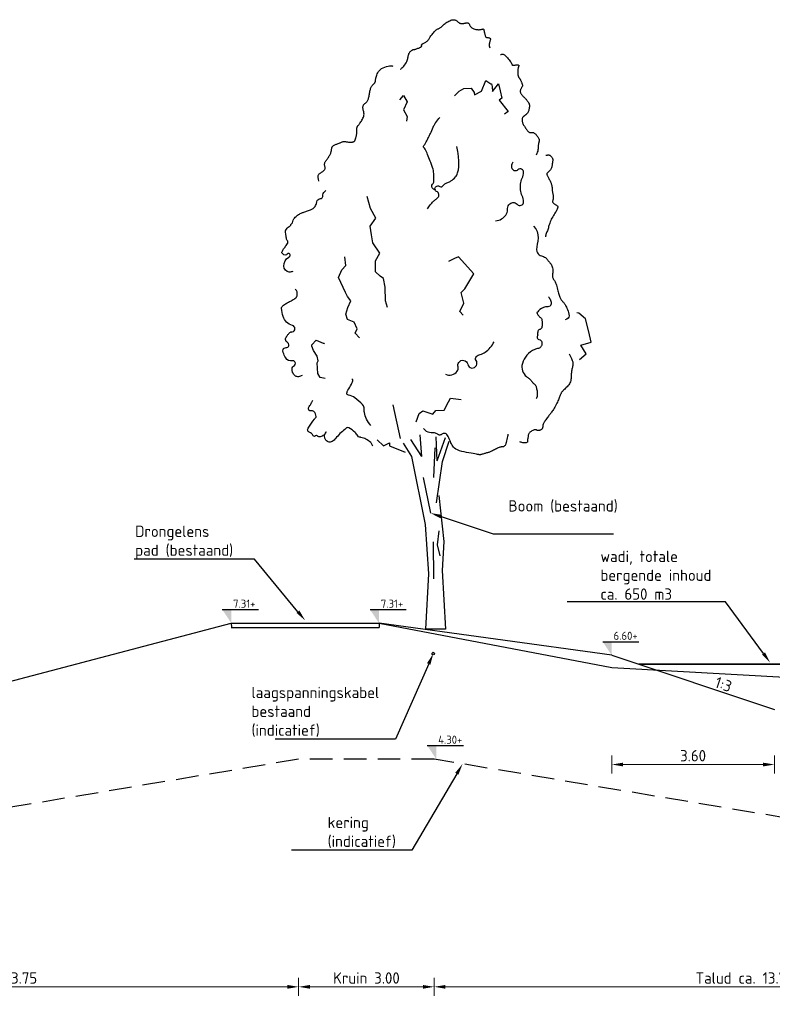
# Model space of a CAD drawing. Header units: metres. Extents: x 146966 to 148695, y 409998 to 410959.
# Tile 15 of 26: x 148123 to 148140, y 410524 to 410545. Entities that reach past the tile are written whole.
import ezdxf
from ezdxf import colors
from ezdxf.entities.mleader import LeaderData, LeaderLine
from ezdxf.lldxf.tags import DXFTag
from ezdxf.math import Vec2, Vec3

# ---------------------------------------------------------------- set-up
doc = ezdxf.new("R2010")
doc.units = ezdxf.units.M
doc.header["$PDMODE"] = 35
doc.linetypes.add('DASHED', pattern=[0.75, 0.5, -0.25])
doc.layers.get('0').update_dxf_attribs({"color": 151})
doc.layers.get('Defpoints').update_dxf_attribs({"color": 171})
for name, color, linetype, lineweight in [('B-WE-KL-ET_LS-GD', 190, 'KL-LS-N', 25), ('N-WE-GR-BOOM-SD', 90, 'Continuous', 25), ('N-WE-GW-WATERGANG-GD', 90, 'Continuous', 25), ('N-WE-RI-GWA_PUTDEKSELHOOGTE-T25', 7, 'Continuous', 25), ('N-WE-WH-WATERLIJN-G', 150, 'Continuous', 35), ('X-XX-AL-DETAIL1-GD', 7, 'Continuous', 25), ('X-XX-AL-M', 7, 'Continuous', 18), ('X-XX-AL-PEILMAAT-SD', 7, 'Continuous', 25)]:
    doc.layers.add(name, color=color, linetype=linetype, lineweight=lineweight)
doc.styles.add('NLCS-ISO', font='NLCS-ISO.TTF')
doc.styles.add('NLCS-ISO-M100-T25', font='NLCS-ISO.TTF', dxfattribs={"height": 0.25})
doc.styles.get("Standard").update_dxf_attribs({"font": 'iv-font.shx'})
tags = doc.linetypes.add('KL-LS-N', pattern='A,4,-1,[103,NLCS.SHX,S=0.75,R=0,X=0,Y=0],-1,4,-1,["L",Standard,S=1,R=0,X=0,Y=-0.5],-2', length=13).pattern_tags.tags
tags[18] = DXFTag(74, 10)
doc.dimstyles.new('NLCS-M100-T25-PIJL_L2_H1', dxfattribs={"dimscale": 0.1, "dimtxt": 2.5, "dimasz": 2.5, "dimexe": 2, "dimexo": 2, "dimgap": 0.7, "dimtad": 1, "dimzin": 0, "dimdsep": 46, "dimtxsty": 'NLCS-ISO-M100-T25', "dimcen": 0, "dimdle": 2, "dimclrd": 256, "dimclre": 256, "dimclrt": 256, "dimadec": 1, "dimazin": 0, "dimtfac": 1, "dimtdec": 3, "dimtofl": 0, "dimtmove": 0, "dimatfit": 3, "dimfxl": 2, "dimfxlon": 1, "dimtfillclr": 256, "dimtolj": 1, "dimtzin": 0, "dimlwd": -1, "dimlwe": -1, "dimarcsym": 0})

# ---------------------------------------------------------------- blocks, each defined once
blk = doc.blocks.new('SGR-BOOM_S01_I_ZIJ-D')
for p, q in [((-0.078, 3.821), (-0.325, 4.198)), ((-0.078, 3.821), (-0.118, 4.301)), ((0.263, 3.725), (0.24, 4.255)), ((0.263, 3.725), (0.447, 4.244)), ((0.381, 3.711), (0.528, 4.163)), ((-0.048, 3.356), (0.113, 2.572)), ((0.297, 2.179), (0.263, 1.868)), ((0.171, 1.937), (0.182, 1.119)), ((0.263, 1.868), (0.321, 1.626)), ((0.445, 0), (0, 0))]:
    blk.add_line(p, q)
for points in [[(-0.55, 12.392), (-0.544, 12.397), (-0.533, 12.407), (-0.517, 12.422), (-0.499, 12.441), (-0.479, 12.463), (-0.459, 12.486), (-0.44, 12.511), (-0.423, 12.536), (-0.411, 12.56), (-0.402, 12.583), (-0.395, 12.606), (-0.39, 12.627), (-0.386, 12.648), (-0.383, 12.668), (-0.38, 12.687), (-0.375, 12.706), (-0.369, 12.723), (-0.362, 12.74), (-0.353, 12.755), (-0.344, 12.769), (-0.334, 12.782), (-0.324, 12.793), (-0.314, 12.803), (-0.304, 12.81), (-0.294, 12.816), (-0.285, 12.821), (-0.276, 12.824), (-0.267, 12.826), (-0.257, 12.828), (-0.247, 12.83), (-0.235, 12.832), (-0.223, 12.835), (-0.209, 12.839), (-0.194, 12.844), (-0.179, 12.85), (-0.163, 12.856), (-0.148, 12.862), (-0.133, 12.868), (-0.12, 12.874), (-0.109, 12.879), (-0.1, 12.884), (-0.093, 12.889), (-0.088, 12.893), (-0.084, 12.896), (-0.082, 12.9), (-0.081, 12.903), (-0.08, 12.907), (-0.081, 12.911), (-0.082, 12.915), (-0.082, 12.92), (-0.083, 12.924), (-0.083, 12.93), (-0.082, 12.935), (-0.079, 12.941), (-0.074, 12.946), (-0.067, 12.952), (-0.057, 12.958), (-0.045, 12.965), (-0.032, 12.971), (-0.018, 12.979), (-0.003, 12.986), (0.012, 12.995), (0.027, 13.004), (0.04, 13.014), (0.052, 13.025), (0.063, 13.037), (0.072, 13.05), (0.081, 13.063), (0.09, 13.078), (0.1, 13.094), (0.11, 13.11), (0.121, 13.128), (0.134, 13.146), (0.148, 13.164), (0.162, 13.183), (0.177, 13.201), (0.193, 13.218), (0.208, 13.234), (0.223, 13.249), (0.238, 13.261), (0.252, 13.27), (0.265, 13.278), (0.277, 13.284), (0.289, 13.29), (0.301, 13.295), (0.312, 13.3), (0.323, 13.306), (0.335, 13.314), (0.347, 13.323), (0.359, 13.334), (0.372, 13.347), (0.386, 13.361), (0.401, 13.375), (0.417, 13.389), (0.435, 13.404), (0.454, 13.418), (0.474, 13.432), (0.496, 13.444), (0.519, 13.456), (0.542, 13.466), (0.564, 13.475), (0.586, 13.482), (0.606, 13.486), (0.624, 13.488), (0.64, 13.488), (0.654, 13.486), (0.665, 13.481), (0.676, 13.476), (0.685, 13.469), (0.694, 13.461), (0.702, 13.453), (0.711, 13.445), (0.719, 13.438), (0.728, 13.431), (0.738, 13.424), (0.747, 13.419), (0.758, 13.414), (0.768, 13.41), (0.779, 13.406), (0.79, 13.404), (0.802, 13.404), (0.813, 13.404), (0.825, 13.405), (0.837, 13.406), (0.849, 13.408), (0.862, 13.41), (0.873, 13.413), (0.885, 13.415), (0.897, 13.417), (0.908, 13.419), (0.918, 13.419), (0.928, 13.419), (0.938, 13.418), (0.947, 13.415), (0.955, 13.41), (0.962, 13.404), (0.968, 13.395), (0.974, 13.385), (0.98, 13.373), (0.986, 13.361), (0.993, 13.348), (1.002, 13.335), (1.012, 13.323), (1.025, 13.311), (1.04, 13.301), (1.057, 13.292), (1.076, 13.285), (1.096, 13.279), (1.117, 13.274), (1.138, 13.27), (1.158, 13.268), (1.176, 13.267), (1.194, 13.267), (1.209, 13.269), (1.223, 13.271), (1.236, 13.273), (1.247, 13.276), (1.256, 13.278), (1.264, 13.281), (1.271, 13.282), (1.276, 13.283), (1.28, 13.283), (1.284, 13.281), (1.287, 13.278), (1.289, 13.274), (1.291, 13.268), (1.293, 13.261), (1.296, 13.252), (1.299, 13.241), (1.302, 13.229), (1.305, 13.216), (1.309, 13.202), (1.312, 13.188), (1.316, 13.174), (1.319, 13.161), (1.322, 13.149), (1.325, 13.138), (1.327, 13.128), (1.329, 13.12), (1.332, 13.113), (1.335, 13.108), (1.34, 13.103), (1.345, 13.099), (1.352, 13.096), (1.36, 13.094), (1.37, 13.093), (1.38, 13.092), (1.391, 13.091), (1.402, 13.089), (1.412, 13.088), (1.421, 13.085), (1.428, 13.082), (1.434, 13.077), (1.438, 13.071), (1.44, 13.065), (1.441, 13.056), (1.44, 13.047), (1.438, 13.037), (1.435, 13.025), (1.43, 13.012), (1.425, 12.998), (1.42, 12.983), (1.416, 12.967), (1.413, 12.95), (1.412, 12.932), (1.414, 12.912), (1.419, 12.891), (1.429, 12.869)], [(1.665, 12.717), (1.679, 12.722), (1.693, 12.725), (1.707, 12.725), (1.721, 12.723), (1.736, 12.718), (1.75, 12.709), (1.766, 12.698), (1.782, 12.683), (1.799, 12.665), (1.817, 12.645), (1.834, 12.623), (1.852, 12.601), (1.868, 12.579), (1.883, 12.557), (1.896, 12.538), (1.907, 12.521), (1.916, 12.508), (1.921, 12.498), (1.925, 12.49), (1.927, 12.485), (1.928, 12.482), (1.927, 12.48), (1.927, 12.479), (1.926, 12.478), (1.925, 12.478), (1.925, 12.478), (1.925, 12.478), (1.927, 12.478), (1.93, 12.479), (1.934, 12.479), (1.941, 12.48), (1.95, 12.481), (1.961, 12.483), (1.974, 12.484), (1.988, 12.486), (2.002, 12.488), (2.017, 12.489), (2.03, 12.489), (2.042, 12.489), (2.053, 12.488), (2.06, 12.486), (2.065, 12.483), (2.068, 12.479), (2.069, 12.474), (2.069, 12.468), (2.068, 12.462), (2.065, 12.454), (2.063, 12.446), (2.06, 12.437), (2.057, 12.428), (2.054, 12.418), (2.052, 12.407), (2.049, 12.396), (2.047, 12.384), (2.045, 12.371), (2.044, 12.358), (2.043, 12.344), (2.043, 12.331), (2.043, 12.317), (2.044, 12.303), (2.045, 12.289), (2.046, 12.276), (2.049, 12.264), (2.051, 12.253), (2.054, 12.242), (2.058, 12.233), (2.061, 12.225), (2.065, 12.218), (2.069, 12.211), (2.073, 12.205), (2.076, 12.2), (2.08, 12.195), (2.083, 12.191), (2.086, 12.187), (2.089, 12.183), (2.092, 12.179), (2.096, 12.174), (2.099, 12.168), (2.103, 12.161), (2.107, 12.152), (2.112, 12.141), (2.117, 12.13), (2.122, 12.117), (2.127, 12.104), (2.132, 12.091), (2.137, 12.078), (2.142, 12.067), (2.145, 12.057), (2.148, 12.048), (2.151, 12.041), (2.152, 12.036), (2.152, 12.031), (2.152, 12.026), (2.15, 12.02), (2.147, 12.015), (2.143, 12.008), (2.138, 11.999), (2.131, 11.99), (2.125, 11.979), (2.118, 11.967), (2.112, 11.955), (2.106, 11.942), (2.102, 11.93), (2.099, 11.917), (2.098, 11.905), (2.1, 11.893), (2.102, 11.881), (2.107, 11.869), (2.112, 11.858), (2.119, 11.847), (2.126, 11.837), (2.134, 11.827), (2.143, 11.817), (2.152, 11.807), (2.162, 11.797), (2.171, 11.787), (2.181, 11.778), (2.191, 11.768), (2.201, 11.758), (2.21, 11.748), (2.219, 11.738), (2.228, 11.727), (2.237, 11.717), (2.245, 11.706), (2.253, 11.696), (2.26, 11.685), (2.267, 11.675), (2.274, 11.666), (2.28, 11.657), (2.285, 11.648), (2.29, 11.639), (2.295, 11.631), (2.298, 11.623), (2.301, 11.615), (2.304, 11.608), (2.305, 11.601), (2.306, 11.594), (2.306, 11.587), (2.306, 11.579), (2.305, 11.572), (2.303, 11.564), (2.302, 11.555), (2.3, 11.546), (2.298, 11.536), (2.296, 11.525), (2.294, 11.514), (2.292, 11.501), (2.29, 11.489), (2.287, 11.477), (2.283, 11.465), (2.279, 11.453), (2.275, 11.442), (2.269, 11.432), (2.263, 11.424), (2.256, 11.416), (2.249, 11.408), (2.242, 11.402), (2.235, 11.396), (2.229, 11.391), (2.223, 11.386), (2.217, 11.381), (2.212, 11.377), (2.208, 11.373), (2.203, 11.37), (2.199, 11.366), (2.195, 11.362), (2.19, 11.359), (2.186, 11.355), (2.18, 11.351), (2.175, 11.347), (2.169, 11.342), (2.163, 11.337), (2.158, 11.33), (2.153, 11.323), (2.149, 11.314), (2.146, 11.303), (2.144, 11.291), (2.143, 11.277), (2.143, 11.263), (2.144, 11.248), (2.146, 11.233), (2.148, 11.219), (2.151, 11.206), (2.154, 11.194), (2.158, 11.183), (2.162, 11.174), (2.166, 11.166), (2.171, 11.158), (2.177, 11.15), (2.184, 11.141), (2.191, 11.131), (2.2, 11.12), (2.209, 11.107), (2.219, 11.092), (2.23, 11.076), (2.241, 11.06), (2.253, 11.045), (2.264, 11.031), (2.275, 11.018), (2.286, 11.008), (2.296, 11), (2.305, 10.995), (2.314, 10.992), (2.323, 10.99), (2.332, 10.99), (2.34, 10.991), (2.348, 10.992), (2.357, 10.993), (2.365, 10.993), (2.374, 10.993), (2.383, 10.992), (2.392, 10.989), (2.401, 10.986), (2.411, 10.981), (2.422, 10.974), (2.433, 10.965), (2.444, 10.954), (2.455, 10.941), (2.467, 10.927), (2.478, 10.912), (2.488, 10.897), (2.498, 10.883), (2.506, 10.869), (2.512, 10.856), (2.517, 10.844), (2.52, 10.834), (2.522, 10.825), (2.522, 10.816), (2.521, 10.808), (2.52, 10.801), (2.517, 10.792), (2.515, 10.784), (2.512, 10.775), (2.509, 10.764), (2.506, 10.753), (2.503, 10.741), (2.501, 10.728), (2.498, 10.715), (2.497, 10.7), (2.496, 10.684), (2.495, 10.667), (2.495, 10.648), (2.494, 10.628), (2.491, 10.606), (2.486, 10.581), (2.478, 10.555), (2.467, 10.525), (2.451, 10.492)], [(-2.358, 9.917), (-2.367, 9.96), (-2.372, 9.995), (-2.374, 10.021), (-2.372, 10.041), (-2.367, 10.057), (-2.36, 10.068), (-2.35, 10.077), (-2.339, 10.086), (-2.326, 10.094), (-2.313, 10.103), (-2.299, 10.113), (-2.284, 10.122), (-2.27, 10.132), (-2.257, 10.141), (-2.246, 10.151), (-2.236, 10.161), (-2.229, 10.17), (-2.224, 10.18), (-2.22, 10.189), (-2.219, 10.199), (-2.218, 10.208), (-2.219, 10.218), (-2.22, 10.227), (-2.222, 10.237), (-2.225, 10.247), (-2.227, 10.258), (-2.229, 10.268), (-2.231, 10.279), (-2.231, 10.291), (-2.23, 10.302), (-2.228, 10.314), (-2.224, 10.327), (-2.218, 10.34), (-2.21, 10.353), (-2.201, 10.367), (-2.191, 10.381), (-2.18, 10.396), (-2.168, 10.411), (-2.157, 10.426), (-2.146, 10.442), (-2.135, 10.458), (-2.126, 10.474), (-2.117, 10.491), (-2.109, 10.507), (-2.102, 10.523), (-2.095, 10.538), (-2.09, 10.553), (-2.085, 10.566), (-2.082, 10.578), (-2.079, 10.59), (-2.077, 10.6), (-2.076, 10.61), (-2.075, 10.619), (-2.074, 10.627), (-2.073, 10.636), (-2.072, 10.644), (-2.07, 10.652), (-2.069, 10.661), (-2.066, 10.669), (-2.062, 10.677), (-2.057, 10.685), (-2.051, 10.693), (-2.043, 10.7), (-2.033, 10.707), (-2.021, 10.714), (-2.007, 10.72), (-1.992, 10.726), (-1.976, 10.732), (-1.959, 10.738), (-1.942, 10.743), (-1.926, 10.749), (-1.91, 10.755), (-1.895, 10.761), (-1.882, 10.767), (-1.868, 10.773), (-1.856, 10.779), (-1.843, 10.784), (-1.831, 10.788), (-1.818, 10.791), (-1.806, 10.793), (-1.792, 10.793), (-1.778, 10.792), (-1.764, 10.791), (-1.75, 10.788), (-1.735, 10.786), (-1.72, 10.783), (-1.704, 10.781), (-1.689, 10.779), (-1.674, 10.778), (-1.658, 10.777), (-1.643, 10.777), (-1.629, 10.778), (-1.616, 10.78), (-1.604, 10.783), (-1.593, 10.786), (-1.583, 10.79), (-1.575, 10.795), (-1.569, 10.8), (-1.564, 10.806), (-1.56, 10.813), (-1.557, 10.821), (-1.554, 10.829), (-1.551, 10.838), (-1.548, 10.848), (-1.544, 10.858), (-1.54, 10.869), (-1.536, 10.88), (-1.533, 10.893), (-1.529, 10.905), (-1.526, 10.919), (-1.523, 10.933), (-1.521, 10.947), (-1.519, 10.962), (-1.518, 10.977), (-1.518, 10.992), (-1.518, 11.007), (-1.518, 11.022), (-1.518, 11.037), (-1.518, 11.051), (-1.518, 11.064), (-1.517, 11.076), (-1.516, 11.087), (-1.514, 11.097), (-1.511, 11.106), (-1.508, 11.115), (-1.505, 11.123), (-1.501, 11.13), (-1.497, 11.137), (-1.492, 11.144), (-1.487, 11.15), (-1.481, 11.157), (-1.475, 11.165), (-1.467, 11.174), (-1.459, 11.184), (-1.45, 11.196), (-1.44, 11.21), (-1.428, 11.227), (-1.416, 11.246), (-1.404, 11.267), (-1.392, 11.288), (-1.381, 11.311), (-1.372, 11.333), (-1.364, 11.356), (-1.36, 11.377), (-1.357, 11.398), (-1.358, 11.417), (-1.36, 11.436), (-1.364, 11.453), (-1.368, 11.47), (-1.373, 11.486), (-1.377, 11.502), (-1.38, 11.517), (-1.382, 11.531), (-1.383, 11.546), (-1.382, 11.559), (-1.38, 11.572), (-1.376, 11.584), (-1.372, 11.595), (-1.366, 11.606), (-1.36, 11.615), (-1.353, 11.622), (-1.345, 11.629), (-1.337, 11.636), (-1.328, 11.642), (-1.319, 11.648), (-1.311, 11.655), (-1.302, 11.663), (-1.294, 11.672), (-1.286, 11.683), (-1.279, 11.695), (-1.273, 11.709), (-1.267, 11.725), (-1.261, 11.741), (-1.256, 11.759), (-1.251, 11.778), (-1.246, 11.798), (-1.242, 11.819), (-1.238, 11.84), (-1.234, 11.862), (-1.23, 11.884), (-1.226, 11.906), (-1.222, 11.926), (-1.217, 11.946), (-1.212, 11.964), (-1.206, 11.98), (-1.199, 11.995), (-1.192, 12.008), (-1.185, 12.02), (-1.177, 12.031), (-1.17, 12.04), (-1.162, 12.049), (-1.154, 12.057), (-1.147, 12.064), (-1.14, 12.071), (-1.133, 12.077), (-1.127, 12.084), (-1.121, 12.09), (-1.116, 12.097), (-1.112, 12.104), (-1.109, 12.111), (-1.106, 12.119), (-1.104, 12.129), (-1.103, 12.139), (-1.102, 12.151), (-1.1, 12.164), (-1.098, 12.18), (-1.094, 12.197), (-1.09, 12.217), (-1.084, 12.239), (-1.076, 12.263), (-1.066, 12.288), (-1.054, 12.313), (-1.038, 12.339), (-1.018, 12.363), (-0.995, 12.387), (-0.967, 12.408), (-0.934, 12.426), (-0.899, 12.441), (-0.862, 12.453), (-0.826, 12.462), (-0.792, 12.468), (-0.762, 12.469), (-0.738, 12.467), (-0.721, 12.46)], [(2.669, 10.49), (2.686, 10.492), (2.701, 10.494), (2.713, 10.495), (2.723, 10.496), (2.731, 10.495), (2.739, 10.494), (2.746, 10.492), (2.753, 10.488), (2.761, 10.484), (2.77, 10.478), (2.778, 10.471), (2.787, 10.463), (2.795, 10.454), (2.802, 10.445), (2.808, 10.435), (2.813, 10.424), (2.816, 10.413), (2.818, 10.401), (2.819, 10.389), (2.819, 10.377), (2.818, 10.363), (2.816, 10.349), (2.814, 10.334), (2.812, 10.318), (2.81, 10.301), (2.808, 10.284), (2.805, 10.266), (2.802, 10.248), (2.798, 10.231), (2.793, 10.214), (2.786, 10.198), (2.779, 10.182), (2.77, 10.169), (2.759, 10.156), (2.748, 10.145), (2.737, 10.134), (2.726, 10.124), (2.716, 10.115), (2.707, 10.107), (2.7, 10.098), (2.694, 10.09), (2.691, 10.082), (2.69, 10.073), (2.691, 10.064), (2.693, 10.054), (2.697, 10.044), (2.702, 10.032), (2.708, 10.019), (2.716, 10.004), (2.725, 9.989), (2.734, 9.972), (2.743, 9.955), (2.752, 9.938), (2.761, 9.921), (2.77, 9.904), (2.777, 9.888), (2.783, 9.873), (2.788, 9.859), (2.792, 9.845), (2.795, 9.832), (2.798, 9.819), (2.8, 9.806), (2.801, 9.793), (2.803, 9.78), (2.804, 9.766), (2.805, 9.751), (2.806, 9.736), (2.808, 9.721), (2.809, 9.705), (2.811, 9.689), (2.813, 9.674), (2.816, 9.658), (2.819, 9.642), (2.822, 9.626), (2.825, 9.611), (2.827, 9.596), (2.83, 9.581), (2.831, 9.566), (2.831, 9.552), (2.83, 9.538), (2.828, 9.525), (2.825, 9.512), (2.821, 9.5), (2.818, 9.488), (2.815, 9.476), (2.814, 9.465), (2.816, 9.455), (2.82, 9.445), (2.827, 9.435), (2.837, 9.426), (2.849, 9.417), (2.862, 9.408), (2.875, 9.4), (2.888, 9.393), (2.9, 9.386), (2.91, 9.379), (2.918, 9.373), (2.924, 9.367), (2.928, 9.361), (2.93, 9.356), (2.931, 9.351), (2.931, 9.345), (2.93, 9.34), (2.929, 9.334), (2.928, 9.328), (2.926, 9.321), (2.924, 9.313), (2.92, 9.304), (2.916, 9.293), (2.91, 9.28), (2.902, 9.265), (2.892, 9.248), (2.879, 9.228), (2.865, 9.206), (2.85, 9.181), (2.834, 9.156), (2.818, 9.128), (2.802, 9.1), (2.787, 9.072), (2.774, 9.044), (2.762, 9.016), (2.752, 8.989), (2.744, 8.962), (2.736, 8.936), (2.729, 8.911), (2.723, 8.886), (2.716, 8.862), (2.708, 8.839), (2.7, 8.818), (2.692, 8.797), (2.683, 8.777), (2.675, 8.757), (2.669, 8.738), (2.664, 8.72), (2.661, 8.701), (2.661, 8.683)], [(2.395, 8.917), (2.446, 8.862), (2.477, 8.799), (2.491, 8.731), (2.493, 8.66), (2.487, 8.589), (2.477, 8.521), (2.468, 8.459), (2.463, 8.405), (2.467, 8.363), (2.479, 8.33), (2.496, 8.305), (2.518, 8.286), (2.543, 8.273), (2.569, 8.263), (2.595, 8.254), (2.618, 8.246), (2.639, 8.236), (2.657, 8.225), (2.672, 8.213), (2.686, 8.2), (2.698, 8.186), (2.71, 8.171), (2.721, 8.156), (2.732, 8.141), (2.744, 8.126), (2.756, 8.111), (2.769, 8.095), (2.781, 8.078), (2.792, 8.06), (2.801, 8.041), (2.809, 8.02), (2.815, 7.997), (2.818, 7.972), (2.82, 7.945), (2.82, 7.918), (2.819, 7.89), (2.817, 7.864), (2.816, 7.838), (2.816, 7.815), (2.817, 7.795), (2.82, 7.779), (2.825, 7.765), (2.831, 7.753), (2.838, 7.741), (2.847, 7.73), (2.855, 7.717), (2.865, 7.703), (2.874, 7.685), (2.883, 7.664), (2.892, 7.639), (2.901, 7.611), (2.909, 7.582), (2.917, 7.552), (2.925, 7.522), (2.933, 7.492), (2.941, 7.464), (2.948, 7.437), (2.955, 7.412), (2.962, 7.39), (2.969, 7.369), (2.976, 7.35), (2.983, 7.333), (2.99, 7.318), (2.997, 7.305), (3.005, 7.293), (3.012, 7.283), (3.021, 7.273), (3.029, 7.265), (3.037, 7.256), (3.046, 7.247), (3.055, 7.238), (3.064, 7.227), (3.073, 7.216), (3.082, 7.202), (3.091, 7.187), (3.101, 7.17), (3.111, 7.15), (3.122, 7.127), (3.133, 7.102), (3.146, 7.073), (3.158, 7.041), (3.169, 7.007), (3.177, 6.972), (3.18, 6.939), (3.175, 6.909), (3.16, 6.883), (3.134, 6.863), (3.094, 6.851)], [(3.18, 6.092), (3.213, 6.037), (3.236, 5.99), (3.252, 5.95), (3.261, 5.916), (3.265, 5.886), (3.265, 5.861), (3.262, 5.838), (3.258, 5.817), (3.254, 5.796), (3.25, 5.776), (3.245, 5.756), (3.241, 5.736), (3.238, 5.715), (3.235, 5.694), (3.232, 5.673), (3.23, 5.65), (3.229, 5.627), (3.228, 5.603), (3.227, 5.578), (3.225, 5.552), (3.222, 5.527), (3.217, 5.502), (3.21, 5.477), (3.2, 5.453), (3.188, 5.43), (3.173, 5.408), (3.156, 5.387), (3.138, 5.367), (3.119, 5.349), (3.101, 5.332), (3.084, 5.316), (3.068, 5.301), (3.054, 5.288), (3.042, 5.276), (3.032, 5.265), (3.023, 5.254), (3.015, 5.243), (3.008, 5.232), (3.002, 5.22), (2.995, 5.208), (2.989, 5.194), (2.983, 5.178), (2.977, 5.162), (2.97, 5.144), (2.963, 5.124), (2.954, 5.103), (2.945, 5.08), (2.934, 5.055), (2.922, 5.029), (2.908, 5.001), (2.894, 4.973), (2.879, 4.945), (2.864, 4.918), (2.849, 4.891), (2.834, 4.866), (2.82, 4.844), (2.807, 4.823), (2.795, 4.806), (2.782, 4.79), (2.771, 4.775), (2.759, 4.76), (2.747, 4.746), (2.735, 4.73), (2.722, 4.714), (2.708, 4.696), (2.694, 4.677), (2.68, 4.657), (2.666, 4.637), (2.653, 4.617), (2.641, 4.598), (2.63, 4.581), (2.621, 4.565), (2.614, 4.551), (2.608, 4.54), (2.605, 4.53), (2.602, 4.521), (2.6, 4.513), (2.599, 4.506), (2.599, 4.499), (2.599, 4.492), (2.598, 4.484), (2.598, 4.476), (2.596, 4.468), (2.595, 4.46), (2.592, 4.452), (2.588, 4.444), (2.583, 4.436), (2.576, 4.428), (2.568, 4.421), (2.558, 4.414), (2.548, 4.409), (2.537, 4.404), (2.525, 4.4), (2.514, 4.397), (2.503, 4.396), (2.493, 4.396), (2.484, 4.399), (2.476, 4.402), (2.469, 4.406), (2.461, 4.41), (2.453, 4.414), (2.444, 4.416), (2.433, 4.417), (2.421, 4.416), (2.408, 4.413), (2.392, 4.407), (2.376, 4.399), (2.36, 4.39), (2.343, 4.38), (2.328, 4.37), (2.315, 4.359), (2.303, 4.348), (2.294, 4.337), (2.288, 4.327), (2.283, 4.318), (2.28, 4.308), (2.278, 4.299), (2.277, 4.29), (2.276, 4.28), (2.275, 4.27), (2.274, 4.26), (2.272, 4.25), (2.27, 4.239), (2.268, 4.228), (2.266, 4.217), (2.264, 4.207), (2.263, 4.196), (2.262, 4.186), (2.262, 4.176), (2.263, 4.167), (2.262, 4.158), (2.261, 4.151), (2.258, 4.144), (2.253, 4.138), (2.245, 4.133), (2.233, 4.129), (2.218, 4.127), (2.199, 4.127), (2.179, 4.127), (2.158, 4.129), (2.138, 4.132), (2.12, 4.137), (2.105, 4.142), (2.094, 4.149)], [(1.828, 4.321), (1.827, 4.311), (1.824, 4.291), (1.819, 4.265), (1.813, 4.234), (1.806, 4.201), (1.799, 4.167), (1.79, 4.135), (1.782, 4.108), (1.773, 4.085), (1.764, 4.068), (1.755, 4.056), (1.745, 4.048), (1.736, 4.042), (1.727, 4.039), (1.718, 4.038), (1.709, 4.037), (1.7, 4.037), (1.691, 4.036), (1.681, 4.035), (1.671, 4.033), (1.659, 4.03), (1.647, 4.027), (1.632, 4.021), (1.615, 4.014), (1.596, 4.006), (1.576, 3.995), (1.554, 3.984), (1.531, 3.973), (1.509, 3.961), (1.487, 3.95), (1.466, 3.94), (1.448, 3.931), (1.431, 3.924), (1.416, 3.918), (1.403, 3.913), (1.391, 3.91), (1.379, 3.907), (1.366, 3.904), (1.354, 3.901), (1.34, 3.897), (1.325, 3.893), (1.308, 3.888), (1.291, 3.883), (1.274, 3.878), (1.258, 3.873), (1.243, 3.869), (1.229, 3.865), (1.217, 3.863), (1.208, 3.861), (1.2, 3.861), (1.192, 3.862), (1.182, 3.864), (1.17, 3.867), (1.152, 3.871), (1.129, 3.876), (1.098, 3.882), (1.059, 3.888), (1.014, 3.895), (0.963, 3.904), (0.91, 3.913), (0.857, 3.925), (0.805, 3.937), (0.756, 3.951), (0.713, 3.968), (0.677, 3.986), (0.648, 4.006), (0.625, 4.027), (0.606, 4.051), (0.59, 4.075), (0.577, 4.101), (0.565, 4.128), (0.554, 4.156), (0.542, 4.184), (0.53, 4.213), (0.517, 4.24), (0.503, 4.265), (0.489, 4.288), (0.475, 4.307), (0.46, 4.322), (0.444, 4.331), (0.428, 4.335), (0.413, 4.334), (0.397, 4.329), (0.381, 4.322), (0.365, 4.314), (0.35, 4.306), (0.336, 4.3), (0.322, 4.297), (0.309, 4.298), (0.297, 4.303), (0.285, 4.31), (0.272, 4.318), (0.258, 4.327), (0.242, 4.335), (0.224, 4.342), (0.204, 4.346), (0.18, 4.347), (0.154, 4.347), (0.126, 4.348), (0.095, 4.352), (0.063, 4.362), (0.029, 4.378), (-0.005, 4.405), (-0.04, 4.444)]]:
    blk.add_lwpolyline(points)
at = {"flags": 128}
for points in [[(0.644, 11.801), (0.745, 11.904), (0.848, 11.968), (1.016, 11.977), (1.079, 11.881), (1.089, 11.824), (1.242, 11.904), (1.339, 12.145), (1.446, 12.073), (1.462, 12.067), (1.476, 12.007), (1.489, 11.903), (1.616, 12.073), (1.652, 11.917), (1.694, 11.753), (1.635, 11.711), (1.832, 11.457), (1.748, 11.397)], [(-0.563, 11.712), (-0.483, 11.813), (-0.399, 11.674), (-0.485, 11.495), (-0.402, 11.346), (-0.416, 11.243)], [(-0.835, 7.119), (-0.882, 7.265), (-0.886, 7.568), (-0.928, 7.764), (-0.997, 7.815), (-1.103, 7.909), (-1.102, 8.15), (-1.009, 8.323), (-1.166, 8.548), (-1.194, 8.729), (-1.223, 8.92), (-1.094, 9.095), (-1.213, 9.313), (-1.289, 9.573)], [(-1.461, 6.451), (-1.557, 6.549), (-1.509, 6.648), (-1.573, 6.798), (-1.726, 6.854), (-1.76, 6.973), (-1.715, 7.123), (-1.647, 7.265), (-1.723, 7.362), (-1.766, 7.453), (-1.922, 7.781), (-1.85, 7.955), (-1.76, 8.048), (-1.779, 8.243)], [(0.835, 6.952), (0.766, 7.032), (0.853, 7.215), (0.789, 7.451), (0.876, 7.531), (1.075, 7.865), (0.73, 8.238), (0.643, 8.206), (0.509, 8.135)], [(3.411, 5.971), (3.562, 6.095), (3.443, 6.285), (3.669, 6.353), (3.616, 6.585), (3.546, 6.869), (3.393, 6.992), (3.356, 7.002)], [(-2.221, 5.549), (-2.326, 5.57), (-2.376, 5.66), (-2.396, 5.894), (-2.374, 5.937), (-2.391, 6.047), (-2.473, 6.17), (-2.511, 6.262), (-2.509, 6.292), (-2.417, 6.396), (-2.265, 6.334), (-2.249, 6.332), (-2.235, 6.319)], [(-0.203, 4.589), (-0.136, 4.773), (-0.057, 4.835), (0.169, 4.763), (0.233, 4.843), (0.417, 4.85), (0.509, 5.032), (0.556, 5.111), (0.793, 5.087)], [(-0.549, 4.218), (-0.712, 4.969)], [(-1.067, 4.195), (-0.93, 4.058), (-0.793, 4.127), (-0.793, 4.058), (-0.449, 3.92)], [(-0.491, 4.121), (-0.303, 3.821), (-0.003, 2.319), (0.072, 1.229), (0, 0)], [(0.185, 3.361), (0.218, 4.013)], [(0.25, 2.798), (0.381, 3.711)], [(0.298, 2.957), (0.411, 1.943), (0.373, 1.304), (0.445, 0)]]:
    blk.add_lwpolyline(points, dxfattribs=at)
for points in [[(0.235, 9.726, -0.158777), (0.165, 9.75, -0.233308), (0.141, 9.797, -0.182007), (0.161, 9.85, 0.155816), (0.187, 9.912, 0.045058), (0.187, 10.085, 0.058787), (0.16, 10.216, 0.004222), (0.129, 10.304, 0.006596), (0.109, 10.36, 0.009627), (0.05, 10.503, 0.01133), (-0.004, 10.623, 0.125022), (-0.034, 10.659, -0.287204), (-0.043, 10.679, -0.13455), (-0.031, 10.704, 0.057474), (0.005, 10.757, 0.001656), (0.058, 10.861, 0.0025), (0.093, 10.931, 0.011837), (0.127, 11.003, -0.006032), (0.191, 11.146, -0.046726), (0.229, 11.211, -0.023647), (0.321, 11.328)], [(0.05, 9.3, -0.032546), (0.11, 9.391, -0.03526), (0.176, 9.466, -0.036525), (0.228, 9.51, 0.039269), (0.275, 9.551, 0.524816), (0.249, 9.687, -0.70157), (0.257, 9.808, -0.246052), (0.318, 9.796, 0.330237), (0.365, 9.793, 0.082831), (0.398, 9.824, -0.081275), (0.431, 9.855, -0.066365), (0.495, 9.887, 0.059917), (0.566, 9.922, 0.076229), (0.665, 10.008, 0.097021), (0.714, 10.098, 0.037062), (0.737, 10.193, 0.045363), (0.743, 10.273, 0.006717), (0.742, 10.312, 0.002377), (0.736, 10.423, 0.020071), (0.725, 10.531, 0.014267), (0.7, 10.682)], [(1.555, 9.036, 0.101914), (1.686, 9.079, 0.107951), (1.783, 9.167, 0.172666), (1.816, 9.281, -0.173792), (1.849, 9.395, -0.48034), (2.033, 9.404, 0.699728), (2.175, 9.46, 0.110664), (2.142, 9.591, -0.110605), (2.109, 9.721, -0.006472), (2.108, 9.787, -0.006512), (2.109, 9.852, -0.111285), (2.142, 9.983, 0.11249), (2.175, 10.112, 0.670162), (2.05, 10.167, -0.598076), (1.914, 10.21, -0.107528), (1.916, 10.279, -0.106959), (1.946, 10.341)], [(-2.932, 7.92, -0.061597), (-2.973, 7.907, -0.068549), (-3.012, 7.905, -0.377768), (-3.134, 8.036, -0.275847), (-3.022, 8.237, -0.028717), (-3.01, 8.242, 0.055672), (-3.004, 8.246, 1.128102), (-3.055, 8.3, -0.467669), (-3.15, 8.3, -0.043926), (-3.173, 8.333, -0.178724), (-3.174, 8.342, -0.071298), (-3.165, 8.369, -0.036842), (-3.137, 8.415, -0.009471), (-3.106, 8.456, 0.010169), (-3.078, 8.494, 0.016396), (-3.049, 8.538, 0.058895), (-3.043, 8.551, 0.22909), (-3.047, 8.585, -0.102618), (-3.074, 8.654, -0.001984), (-3.081, 8.694, -0.00284), (-3.086, 8.722, -0.015692), (-3.092, 8.778, -0.026096), (-3.094, 8.812, -0.123566), (-3.088, 8.834, -0.050335), (-3.057, 8.879, -0.123683), (-3.015, 8.909, 0.160012), (-2.983, 8.935, 0.092044), (-2.976, 8.953, -0.133826), (-2.97, 8.965, -0.078666), (-2.964, 8.97, 0.049691), (-2.954, 8.977, 0.207036), (-2.934, 9.021, -0.156565), (-2.913, 9.081, -0.059527), (-2.844, 9.152, -0.066018), (-2.768, 9.199, -0.00394), (-2.735, 9.213, -0.004619), (-2.707, 9.225, -0.031042), (-2.627, 9.252, 0.02906), (-2.542, 9.28, 0.07887), (-2.486, 9.313, 0.0611), (-2.428, 9.374, 0.147905), (-2.41, 9.424, -0.120561), (-2.392, 9.486, -0.254022), (-2.318, 9.531, 0.34235), (-2.268, 9.575, 0.082724), (-2.267, 9.594, -0.071752), (-2.266, 9.616, -0.11979), (-2.244, 9.668, -0.113391), (-2.199, 9.707)], [(-2.73, 5.619, -0.13726), (-2.808, 5.588, -0.181103), (-2.871, 5.604, -0.101937), (-2.929, 5.665, -0.1217), (-2.95, 5.732, -0.031179), (-2.95, 5.764, -0.041415), (-2.947, 5.788, -0.247446), (-2.917, 5.824, 0.211909), (-2.88, 5.862, 0.57629), (-2.944, 5.94, -0.298213), (-3.091, 6.005, -0.072479), (-3.146, 6.125, -0.144881), (-3.146, 6.191, -0.371124), (-3.083, 6.232, 0.387334), (-3.023, 6.273, 0.34255), (-3.06, 6.356, -0.37139), (-3.092, 6.436, -0.006859), (-3.083, 6.46, -0.038546), (-3.081, 6.464, -0.020688), (-3.072, 6.479, -0.008761), (-3.05, 6.511, -0.042179), (-3.011, 6.554, -0.0657), (-2.981, 6.577, -0.183427), (-2.967, 6.579, 0.107566), (-2.944, 6.579, 0.792646), (-2.941, 6.723, -0.263682), (-3.147, 6.923, -0.032113), (-3.187, 7.102, -0.209176), (-3.18, 7.131, -0.06387), (-3.138, 7.172, -0.039172), (-3.057, 7.224, -0.009014), (-3.007, 7.25, 0.010983), (-2.966, 7.271, 0.028574), (-2.885, 7.322, 0.061489), (-2.852, 7.352, 0.098913), (-2.846, 7.362, 0.028984), (-2.836, 7.4, 0.13267), (-2.84, 7.464, 0.117747), (-2.878, 7.525)], [(2.727, 7.359, -0.041311), (2.751, 7.323, -0.042244), (2.768, 7.283, -0.038238), (2.781, 7.235, -0.058405), (2.783, 7.203, -0.414693), (2.707, 7.135, 0.202416), (2.534, 7.073, 0.021897), (2.473, 7.012, 0.213758), (2.47, 7.003, 0.105271), (2.475, 6.985, 0.031738), (2.51, 6.933, 0.080024), (2.56, 6.886, -0.184988), (2.577, 6.86, -0.029477), (2.579, 6.85, -0.009899), (2.582, 6.82, -0.022999), (2.585, 6.737, -0.042094), (2.58, 6.691, -0.067896), (2.575, 6.674, -0.039856), (2.559, 6.648, -0.245698), (2.526, 6.631, 0.290975), (2.498, 6.613, 0.072692), (2.487, 6.578, 0.050351), (2.485, 6.526, 0.014603), (2.486, 6.514, -0.02061), (2.486, 6.506, -0.157327), (2.482, 6.493, 0.089134), (2.472, 6.47, 0.467738), (2.515, 6.412, -0.358322), (2.578, 6.352, -0.038489), (2.581, 6.305, -0.085044), (2.577, 6.284, -0.064554), (2.566, 6.264, -0.037905), (2.541, 6.234, -0.17292), (2.505, 6.216, 0.077348), (2.42, 6.193, 0.21853), (2.147, 5.88, 0.311295), (2.241, 5.59, 0.013408), (2.271, 5.568, -0.0379), (2.282, 5.56, -0.010602), (2.339, 5.504, -0.026927), (2.36, 5.48, -0.023313), (2.369, 5.467, 0.018302), (2.381, 5.452, 0.109191), (2.408, 5.428, -0.114091), (2.435, 5.405, -0.07496), (2.444, 5.388, -0.022301), (2.463, 5.324, -0.043297), (2.477, 5.23, -0.053082), (2.475, 5.152, -0.073734), (2.469, 5.134, -0.032843), (2.449, 5.096)], [(0.446, 5.644, 0.171526), (0.588, 5.631, 0.171526), (0.707, 5.709, 0.239798), (0.724, 5.804, -0.227236), (0.739, 5.905, -0.666529), (0.937, 5.864, 0.726468), (1.131, 5.84, 0.263269), (1.123, 5.95, -0.359589), (1.131, 6.035, -0.135967), (1.21, 6.08, 0.095213), (1.327, 6.133, 0.060587), (1.436, 6.233, 0.057857), (1.522, 6.362)], [(-1.203, 4.507, -0.072887), (-1.303, 4.649, -0.080286), (-1.35, 4.8, -0.058621), (-1.353, 4.881, 0.116876), (-1.359, 4.922, 0.104083), (-1.391, 4.971, 0.026813), (-1.558, 5.119, 0.129639), (-1.703, 5.182, -0.416389), (-1.736, 5.228, -0.105912), (-1.712, 5.289, 0.043591), (-1.638, 5.426, 0.004224), (-1.607, 5.497, 0.029199), (-1.604, 5.508, 0.213879), (-1.605, 5.518, 0.069343), (-1.624, 5.541)], [(-1.166, 4.055, 0.036784), (-1.192, 4.108, 0.072313), (-1.21, 4.132, 0.068127), (-1.316, 4.208, 0.075473), (-1.426, 4.246, 0.033705), (-1.447, 4.249, -0.057462), (-1.46, 4.251, -0.197945), (-1.493, 4.278, 0.082036), (-1.555, 4.356, 0.052126), (-1.697, 4.459, 0.251473), (-1.736, 4.461, 0.059835), (-1.756, 4.447, 0.010142), (-1.863, 4.354, 0.038399), (-1.963, 4.248, -0.049754), (-2.042, 4.168, -0.415767), (-2.203, 4.183, -0.365967), (-2.201, 4.362, -0.002133), (-2.196, 4.368, -0.07961), (-2.195, 4.368, -0.7436), (-2.195, 4.367, -0.008654), (-2.208, 4.342, -0.121887), (-2.25, 4.296, -0.089292), (-2.327, 4.262, -0.250646), (-2.385, 4.277, 0.317592), (-2.434, 4.284, 0.160208), (-2.446, 4.271, -0.29699), (-2.455, 4.266, -0.277841), (-2.48, 4.283, 0.117864), (-2.523, 4.335, 0.060549), (-2.569, 4.361, -0.10853), (-2.593, 4.379, -0.137156), (-2.604, 4.401, -0.124668), (-2.602, 4.428, -0.068553), (-2.58, 4.473, -0.015893), (-2.457, 4.647, -0.012888), (-2.43, 4.68, 0.027707), (-2.418, 4.696, 0.193486), (-2.416, 4.708, 0.035542), (-2.431, 4.769, 0.359392), (-2.532, 4.832, -0.590523), (-2.583, 4.902, -0.035503), (-2.554, 4.953, 0.029287), (-2.519, 5.015, 0.006452), (-2.506, 5.042, 0.006358), (-2.493, 5.071)]]:
    blk.add_lwpolyline(points, format="xyb")
blk = doc.blocks.new('*D33')
at = {"layer": 'Defpoints', "color": 0, "transparency": 16777216}
for p in [(148136.036, 410531.738), (148139.636, 410530.538), (148139.636, 410528.84)]:
    blk.add_point(p, dxfattribs=at)
at = {"layer": 'X-XX-AL-M', "transparency": 16777216}
for p, q in [((148136.036, 410529.04), (148136.036, 410528.64)), ((148139.636, 410529.04), (148139.636, 410528.64)), ((148136.286, 410528.84), (148139.386, 410528.84))]:
    blk.add_line(p, q, dxfattribs=at)
for points in [[(148136.286, 410528.881), (148136.286, 410528.798), (148136.036, 410528.84)], [(148139.386, 410528.881), (148139.386, 410528.798), (148139.636, 410528.84)]]:
    blk.add_solid(points, dxfattribs=at)
at = {"layer": 'X-XX-AL-M', "transparency": 16777216, "insert": (148137.836, 410529.035), "char_height": 0.25, "attachment_point": 5, "style": 'NLCS-ISO-M100-T25'}
blk.add_mtext('\\A1;3.60', dxfattribs=at)
blk = doc.blocks.new('*D37')
at = {"layer": 'Defpoints', "color": 0, "transparency": 16777216}
for p in [(148129.106, 410528.958), (148132.106, 410528.958), (148132.106, 410523.921)]:
    blk.add_point(p, dxfattribs=at)
at = {"layer": 'X-XX-AL-M', "transparency": 16777216}
for p, q in [((148129.106, 410524.121), (148129.106, 410523.721)), ((148132.106, 410524.121), (148132.106, 410523.721)), ((148129.356, 410523.921), (148131.856, 410523.921))]:
    blk.add_line(p, q, dxfattribs=at)
for points in [[(148129.356, 410523.962), (148129.356, 410523.879), (148129.106, 410523.921)], [(148131.856, 410523.962), (148131.856, 410523.879), (148132.106, 410523.921)]]:
    blk.add_solid(points, dxfattribs=at)
at = {"layer": 'X-XX-AL-M', "transparency": 16777216, "insert": (148130.606, 410524.116), "char_height": 0.25, "attachment_point": 5, "style": 'NLCS-ISO-M100-T25'}
blk.add_mtext('\\A1;Kruin 3.00', dxfattribs=at)
blk = doc.blocks.new('*D38')
at = {"layer": 'Defpoints', "color": 0, "transparency": 16777216}
for p in [(148132.106, 410528.958), (148145.856, 410526.658), (148145.856, 410523.921)]:
    blk.add_point(p, dxfattribs=at)
at = {"layer": 'X-XX-AL-M', "transparency": 16777216}
for p, q in [((148132.106, 410524.121), (148132.106, 410523.721)), ((148145.856, 410524.121), (148145.856, 410523.721)), ((148132.356, 410523.921), (148145.606, 410523.921))]:
    blk.add_line(p, q, dxfattribs=at)
for points in [[(148132.356, 410523.962), (148132.356, 410523.879), (148132.106, 410523.921)], [(148145.606, 410523.962), (148145.606, 410523.879), (148145.856, 410523.921)]]:
    blk.add_solid(points, dxfattribs=at)
at = {"layer": 'X-XX-AL-M', "transparency": 16777216, "insert": (148138.981, 410524.116), "char_height": 0.25, "attachment_point": 5, "style": 'NLCS-ISO-M100-T25'}
blk.add_mtext('\\A1;Talud ca. 13.75', dxfattribs=at)
blk = doc.blocks.new('*D40')
at = {"layer": 'Defpoints', "color": 0, "transparency": 16777216}
for p in [(148129.106, 410528.958), (148115.356, 410526.658), (148115.356, 410523.921)]:
    blk.add_point(p, dxfattribs=at)
at = {"layer": 'X-XX-AL-M', "transparency": 16777216}
for p, q in [((148115.356, 410524.121), (148115.356, 410523.721)), ((148129.106, 410524.121), (148129.106, 410523.721)), ((148128.856, 410523.921), (148115.606, 410523.921))]:
    blk.add_line(p, q, dxfattribs=at)
for points in [[(148115.606, 410523.962), (148115.606, 410523.879), (148115.356, 410523.921)], [(148128.856, 410523.962), (148128.856, 410523.879), (148129.106, 410523.921)]]:
    blk.add_solid(points, dxfattribs=at)
at = {"layer": 'X-XX-AL-M', "transparency": 16777216, "insert": (148122.231, 410524.116), "char_height": 0.25, "attachment_point": 5, "style": 'NLCS-ISO-M100-T25'}
blk.add_mtext('\\A1;Talud ca. 13.75', dxfattribs=at)
blk = doc.blocks.new('SAL-PEILMAAT_INFRACAD_H01-SOD')
blk.add_line((-2, 3), (6, 3))
blk.add_solid([(-2, 3), (0, 3), (0, 0)])
at = {"style": 'NLCS-ISO'}
blk.add_attdef('...', (0.4, 3.4), '', height=1.8, dxfattribs=at)

msp = doc.modelspace()

# ---------------------------------------------------------------- linework, layer by layer
msp.add_lwpolyline([(148130.886, 410531.968), (148130.886, 410531.868)])
at = {"color": 1, "linetype": 'DASHED', "true_color": 0xff0000}
msp.add_lwpolyline([(148155.856, 410526.258), (148145.856, 410526.658), (148132.106, 410528.958), (148129.106, 410528.958), (148115.356, 410526.658), (148105.356, 410526.258)], dxfattribs=at)
at = {"layer": 'B-WE-KL-ET_LS-GD'}
msp.add_circle((148132.086, 410531.294), 0.029, dxfattribs=at)
at = {"layer": 'N-WE-GW-WATERGANG-GD'}
for points in [[(148136.036, 410531.258), (148130.886, 410531.968)], [(148136.036, 410531.258), (148139.636, 410530.058)]]:
    msp.add_lwpolyline(points, dxfattribs=at)
at = {"layer": 'N-WE-WH-WATERLIJN-G'}
msp.add_lwpolyline([(148136.636, 410531.058), (148143.636, 410531.058)], dxfattribs=at)
at = {"layer": 'X-XX-AL-DETAIL1-GD', "ltscale": 0.1}
for points in [[(148116.91, 410529.148), (148127.616, 410531.968)], [(148127.616, 410531.968), (148130.886, 410531.968)], [(148127.616, 410531.968), (148127.62, 410531.868)], [(148127.616, 410531.868), (148130.886, 410531.868)], [(148130.886, 410531.968), (148136.036, 410530.988), (148140.136, 410530.758), (148144.236, 410531.228), (148146.236, 410531.398)]]:
    msp.add_lwpolyline(points, dxfattribs=at)

# ---------------------------------------------------------------- block references
at = {"layer": 'N-WE-GR-BOOM-SD'}
msp.add_blockref('SGR-BOOM_S01_I_ZIJ-D', (148131.911, 410531.832), dxfattribs=at)
at = {"layer": 'X-XX-AL-PEILMAAT-SD', "xscale": 0.1, "yscale": 0.1, "zscale": 0.1}
for p, values in [((148127.616, 410531.968), {'...': '7.31+'}), ((148130.886, 410531.968), {'...': '7.31+'}), ((148136.036, 410531.258), {'...': '6.60+'}), ((148132.154, 410528.958), {'...': '4.30+'})]:
    msp.add_blockref('SAL-PEILMAAT_INFRACAD_H01-SOD', p, dxfattribs=at).add_auto_attribs(values)

# ---------------------------------------------------------------- texts
at = {"layer": 'N-WE-RI-GWA_PUTDEKSELHOOGTE-T25', "insert": (148138.376, 410530.79), "char_height": 0.25, "width": 0.86517, "attachment_point": 1, "rotation": 341.0666, "style": 'NLCS-ISO-M100-T25'}
msp.add_mtext('1:3 ', dxfattribs=at)

# ---------------------------------------------------------------- dimensions: what is measured, and where the dimension line sits
at = {"layer": 'X-XX-AL-M'}
dim = msp.add_linear_dim(base=(148139.636, 410528.84), p1=(148136.036, 410531.738), p2=(148139.636, 410530.538), dimstyle='NLCS-M100-T25-PIJL_L2_H1', dxfattribs=at)
dim.commit()
dim.dimension.update_dxf_attribs({"geometry": '*D33', "text_midpoint": (148137.836, 410529.035)})
for base, p1, p2, picture, middle in [((148115.356, 410523.921), (148129.106, 410528.958), (148115.356, 410526.658), '*D40', (148122.231, 410524.116)), ((148145.856, 410523.921), (148132.106, 410528.958), (148145.856, 410526.658), '*D38', (148138.981, 410524.116))]:
    dim = msp.add_linear_dim(base=base, p1=p1, p2=p2, text='Talud ca. <>', dimstyle='NLCS-M100-T25-PIJL_L2_H1', override={"dimtmove": 1}, dxfattribs=at)
    dim.commit()
    dim.dimension.update_dxf_attribs({"geometry": picture, "text_midpoint": middle})
dim = msp.add_linear_dim(base=(148132.106, 410523.921), p1=(148129.106, 410528.958), p2=(148132.106, 410528.958), text='Kruin <>', dimstyle='NLCS-M100-T25-PIJL_L2_H1', dxfattribs=at)
dim.commit()
dim.dimension.update_dxf_attribs({"geometry": '*D37', "text_midpoint": (148130.606, 410524.116)})

# ---------------------------------------------------------------- leaders
at = {"layer": 'N-WE-RI-GWA_PUTDEKSELHOOGTE-T25'}
ml = msp.add_multileader_mtext('Standard', dxfattribs=at)
ml.set_content('Boom (bestaand)', color=256, style='NLCS-ISO-M100-T25')
ml.set_leader_properties(color=256, linetype='ByLayer', lineweight=-1)
ml.build(insert=Vec2(0, 0))
ml.multileader.update_dxf_attribs({"text_left_attachment_type": 5, "text_right_attachment_type": 5, "dogleg_length": 0.25, "arrow_head_size": 0.25})
ctx = ml.context
ctx.base_point, ctx.char_height, ctx.arrow_head_size, ctx.landing_gap_size, ctx.plane_origin = Vec3(148133.66, 410533.945), 0.25, 0.25, 0.09, Vec3(148137.512, 410532.59)
ctx.left_attachment, ctx.right_attachment = 5, 5
notes = []
notes.append((ctx, [(1, (1, 1, 0), (148133.41, 410533.945), (1, 0), 0.25, [(0, [(148132.024, 410534.404)], 0, [])])]))
ctx.mtext.insert, ctx.mtext.width, ctx.mtext.flow_direction = Vec3(148133.75, 410534.687), 2.3, 5
ml = msp.add_multileader_mtext('Standard', dxfattribs=at)
ml.set_content('Drongelens pad (bestaand)', color=256, style='NLCS-ISO-M100-T25')
ml.set_leader_properties(color=256, linetype='ByLayer', lineweight=-1)
ml.build(insert=Vec2(0, 0))
ml.multileader.update_dxf_attribs({"text_left_attachment_type": 5, "text_right_attachment_type": 5, "dogleg_length": 0.25, "arrow_head_size": 0.25})
ctx = ml.context
ctx.base_point, ctx.char_height, ctx.arrow_head_size, ctx.landing_gap_size, ctx.plane_origin = Vec3(148125.399, 410533.383), 0.25, 0.25, 0.09, Vec3(148129.251, 410532.028)
ctx.left_attachment, ctx.right_attachment = 5, 5
notes.append((ctx, [(0, (1, 1, 0), (148128.129, 410533.383), (-1, 0), 0.25, [(0, [(148129.251, 410532.028)], 0, [])])]))
ctx.mtext.insert, ctx.mtext.width, ctx.mtext.flow_direction = Vec3(148125.489, 410534.125), 2.3, 5
ml = msp.add_multileader_mtext('Standard', dxfattribs=at)
ml.set_content('wadi, totale bergende inhoud \\Pca. 650 m3 ', color=256, style='NLCS-ISO-M100-T25')
ml.set_leader_properties(color=256, linetype='ByLayer', lineweight=-1)
ml.build(insert=Vec2(0, 0))
ml.multileader.update_dxf_attribs({"text_left_attachment_type": 5, "text_right_attachment_type": 5, "dogleg_length": 0.25, "arrow_head_size": 0.25})
ctx = ml.context
ctx.base_point, ctx.char_height, ctx.arrow_head_size, ctx.landing_gap_size, ctx.plane_origin = Vec3(148135.695, 410532.436), 0.25, 0.25, 0.09, Vec3(148139.543, 410531.094)
ctx.left_attachment, ctx.right_attachment = 5, 5
notes.append((ctx, [(0, (1, 1, 0), (148138.55, 410532.436), (-1, 0), 0.25, [(0, [(148139.543, 410531.094)], 0, [])])]))
ctx.mtext.insert, ctx.mtext.width, ctx.mtext.defined_height, ctx.mtext.flow_direction = Vec3(148135.785, 410533.57), 3.12669, 1.133, 5
ml = msp.add_multileader_mtext('Standard', dxfattribs=at)
ml.set_content('laagspanningskabel\\Pbestaand (indicatief)', color=256, style='NLCS-ISO-M100-T25')
ml.set_leader_properties(color=256, linetype='ByLayer', lineweight=-1)
ml.build(insert=Vec2(0, 0))
ml.multileader.update_dxf_attribs({"text_left_attachment_type": 5, "text_right_attachment_type": 5, "dogleg_length": 0.25, "arrow_head_size": 0.25})
ctx = ml.context
ctx.base_point, ctx.char_height, ctx.arrow_head_size, ctx.landing_gap_size, ctx.plane_origin = Vec3(148127.973, 410529.4), 0.25, 0.25, 0.09, Vec3(148132.356, 410528.285)
ctx.left_attachment, ctx.right_attachment = 5, 5
notes.append((ctx, [(0, (1, 1, 0), (148131.253, 410529.4), (-1, 0), 0.25, [(0, [(148132.086, 410531.294)], 0, [])])]))
ctx.mtext.insert, ctx.mtext.width, ctx.mtext.flow_direction = Vec3(148128.063, 410530.559), 2.3, 5
ml = msp.add_multileader_mtext('Standard', dxfattribs=at)
ml.set_content('kering (indicatief)', color=256, style='NLCS-ISO-M100-T25')
ml.set_leader_properties(color=256, linetype='ByLayer', lineweight=-1)
ml.build(insert=Vec2(0, 0))
ml.multileader.update_dxf_attribs({"text_left_attachment_type": 5, "text_right_attachment_type": 5, "dogleg_length": 0.25, "arrow_head_size": 0.25})
ctx = ml.context
ctx.base_point, ctx.char_height, ctx.arrow_head_size, ctx.landing_gap_size, ctx.plane_origin = Vec3(148129.658, 410526.942), 0.25, 0.25, 0.09, Vec3(148132.716, 410525.827)
ctx.left_attachment, ctx.right_attachment = 5, 5
notes.append((ctx, [(0, (1, 1, 0), (148131.613, 410526.942), (-1, 0), 0.25, [(0, [(148132.735, 410528.853)], 0, [])])]))
ctx.mtext.insert, ctx.mtext.width, ctx.mtext.flow_direction = Vec3(148129.748, 410527.683), 2.3, 5
for ctx, leaders in notes:
    for number, flags, end, landing, length, lines in leaders:
        leader = LeaderData()
        leader.index, (leader.has_last_leader_line, leader.has_dogleg_vector, leader.attachment_direction) = number, flags
        leader.last_leader_point, leader.dogleg_vector, leader.dogleg_length = Vec3(end), Vec3(landing), length
        for number, points, colour, breaks in lines:
            line = LeaderLine()
            line.index, line.vertices, line.color, line.breaks = number, Vec3.list(points), colors.encode_raw_color(colour), breaks
            leader.lines.append(line)
        ctx.leaders.append(leader)

doc.saveas('drawing.dxf')
